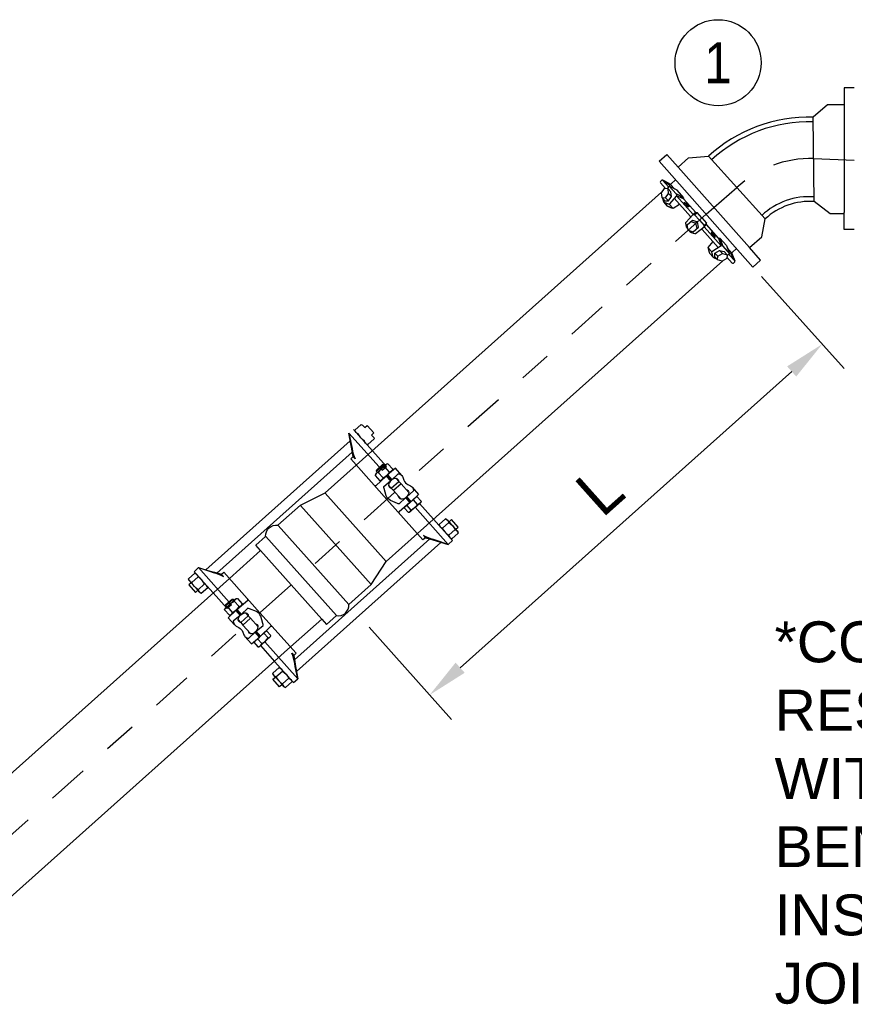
# Model space of a CAD drawing. Header units: feet. Extents: x 6 to 310, y -41 to 128.
# Tile 21 of 44: x 242.35 to 244.9, y 17.57 to 20.58. Entities that reach past the tile are written whole.
import ezdxf

# ---------------------------------------------------------------- set-up
doc = ezdxf.new("R2010")
doc.units = ezdxf.units.FT
doc.header["$MEASUREMENT"] = 0
doc.linetypes.add('CENTER', pattern=[2, 1.25, -0.25, 0.25, -0.25])
for name, color, linetype in [('DETAILS', 4, 'Continuous'), ('P-STORM', 2, 'Continuous'), ('text', 9, 'Continuous')]:
    doc.layers.add(name, color=color, linetype=linetype)
doc.styles.add('Slanted-Normal', font='font31.shx', dxfattribs={"height": 0.14})
doc.styles.get("Standard").update_dxf_attribs({"font": 'ARIAL_0.TTF'})
doc.dimstyles.new('COEC', dxfattribs={"dimscale": 13.9, "dimtxt": 0.18, "dimasz": 0.18, "dimexe": 0.18, "dimexo": 0.0625, "dimgap": 0.09, "dimtad": 1, "dimzin": 0, "dimdsep": 46, "dimtxsty": 'Standard', "dimcen": 0.09, "dimclrd": 256, "dimclre": 256, "dimclrt": 256, "dimaunit": 1, "dimadec": 4, "dimazin": 0, "dimtfac": 1, "dimtofl": 0, "dimtmove": 0, "dimatfit": 3, "dimfxl": 1, "dimtolj": 1, "dimtzin": 0, "dimlwd": -1, "dimlwe": -1, "dimarcsym": 0})

# ---------------------------------------------------------------- blocks, each defined once
blk = doc.blocks.new('*D33')
at = {"layer": 'Defpoints', "color": 0, "transparency": 16777216}
for p in [(244.5473, 19.8719), (243.3488, 18.8008), (243.6005, 18.5192)]:
    blk.add_point(p, dxfattribs=at)
at = {"layer": 'text', "transparency": 16777216}
for p, q in [((244.614, 19.7973), (244.8656, 19.5157)), ((244.7058, 19.5069), (243.6937, 18.6025)), ((243.4155, 18.7263), (243.6671, 18.4446))]:
    blk.add_line(p, q, dxfattribs=at)
for points in [[(244.6919, 19.5225), (244.7197, 19.4914), (244.799, 19.5902)], [(243.6798, 18.618), (243.7076, 18.587), (243.6005, 18.5192)]]:
    blk.add_solid(points, dxfattribs=at)
at = {"layer": 'text', "transparency": 16777216, "insert": (244.1198, 19.1442), "char_height": 0.14, "attachment_point": 5, "rotation": 41.7849, "style": 'Slanted-Normal'}
blk.add_mtext('\\A1;L', dxfattribs=at)

msp = doc.modelspace()

# ---------------------------------------------------------------- linework, layer by layer
at = {"layer": 'DETAILS', "color": 5}
for p, q in [((244.30854, 20.05387), (243.3764, 19.221)), ((244.49542, 19.84474), (243.56339, 19.01186)), ((242.13292, 18.10968), (242.98922, 18.875)), ((242.3198, 17.90055), (243.17616, 18.66582))]:
    msp.add_line(p, q, dxfattribs=at)
at = {"layer": 'DETAILS', "color": 5, "flags": 128}
for points in [[(242.98922, 18.875), (243.08437, 18.96003), (243.06967, 18.97648), (243.09996, 19.00354, -0.4831692), (243.13761, 19.03719), (243.20598, 19.09828), (243.28126, 19.13598), (243.3764, 19.221)], [(243.1761, 18.66588), (243.27125, 18.7509), (243.28595, 18.73445), (243.31624, 18.76152, 0.4831692), (243.35389, 18.79517), (243.42226, 18.85626), (243.46814, 18.92685), (243.56329, 19.01187)]]:
    msp.add_lwpolyline(points, format="xyb", dxfattribs=at)
for points in [[(243.46814, 18.92685), (243.28136, 19.13585)], [(243.42226, 18.85626), (243.20608, 19.09816)], [(243.35389, 18.79517), (243.13772, 19.03707)], [(243.10007, 19.00342), (243.31624, 18.76152)], [(243.27125, 18.7509), (243.08447, 18.95991)]]:
    msp.add_lwpolyline(points, dxfattribs=at)
at = {"layer": 'P-STORM', "color": 5, "linetype": 'Continuous'}
for p, q in [((244.89703, 20.3728), (244.86575, 20.3728)), ((244.86575, 20.3728), (244.86575, 20.32099)), ((244.81552, 20.32099), (244.7716, 20.28346)), ((244.86575, 20.32099), (244.81552, 20.32099)), ((244.30101, 20.14876), (244.32443, 20.16952)), ((244.32443, 20.16952), (244.3588, 20.13075)), ((244.3588, 20.13075), (244.39087, 20.15918)), ((244.39087, 20.15918), (244.45154, 20.16375)), ((244.82289, 19.9885), (244.77446, 20.02533)), ((244.86575, 19.9408), (244.86575, 19.99262)), ((244.61423, 19.91837), (244.62493, 19.9725)), ((244.86575, 19.9885), (244.82289, 19.9885)), ((244.89703, 19.9408), (244.86575, 19.9408)), ((244.57665, 19.88505), (244.61423, 19.91837)), ((244.61102, 19.84628), (244.57665, 19.88505)), ((244.58761, 19.82552), (244.61102, 19.84628))]:
    msp.add_line(p, q, dxfattribs=at)
at = {"layer": 'P-STORM', "color": 5}
for p, q in [((244.30499, 20.08278), (244.32079, 20.06509)), ((244.30928, 20.09046), (244.30521, 20.08683)), ((244.31132, 20.09119), (244.3298, 20.07051)), ((244.33413, 20.07927), (244.31255, 20.09085)), ((244.35087, 20.0917), (244.3374, 20.07966)), ((244.3298, 20.07051), (244.32617, 20.06486)), ((244.33218, 20.07215), (244.3298, 20.07051)), ((244.35283, 20.04904), (244.33218, 20.07215)), ((244.35589, 20.06025), (244.33218, 20.07215)), ((244.33535, 20.07894), (244.34892, 20.06375)), ((244.37654, 20.03715), (244.35589, 20.06025)), ((244.327, 20.01148), (244.31516, 20.02467)), ((244.3208, 20.03698), (244.32933, 20.02743)), ((244.33016, 20.05014), (244.33869, 20.04059)), ((244.35386, 20.04359), (244.332, 20.01753)), ((244.34715, 20.03559), (244.39654, 19.98032)), ((244.37654, 20.03715), (244.35283, 20.04904)), ((244.35283, 20.04904), (244.35386, 20.04359)), ((244.37598, 20.03347), (244.35386, 20.04359)), ((244.35386, 20.04359), (244.40555, 19.98574)), ((244.37598, 20.03347), (244.37654, 20.03715)), ((244.37598, 20.03347), (244.41283, 19.99224)), ((244.34389, 20.00423), (244.332, 20.01753)), ((244.36368, 20.01709), (244.34389, 20.00423)), ((244.41283, 19.99224), (244.40555, 19.98574)), ((244.4096, 19.98551), (244.41688, 19.99201)), ((244.41283, 19.99224), (244.41688, 19.99201)), ((244.43148, 19.97567), (244.41688, 19.99201)), ((244.3824, 19.96194), (244.40555, 19.98574)), ((244.3982, 19.96517), (244.41363, 19.95972)), ((244.40555, 19.98574), (244.4096, 19.98551)), ((244.42421, 19.96917), (244.4096, 19.98551)), ((244.41853, 19.9641), (244.41363, 19.95972)), ((244.41853, 19.9641), (244.41363, 19.95972)), ((244.42421, 19.96917), (244.43881, 19.95283)), ((244.43148, 19.97567), (244.44608, 19.95933)), ((244.41234, 19.92844), (244.43858, 19.94878)), ((244.41732, 19.94378), (244.41363, 19.95972)), ((244.48158, 19.88516), (244.43219, 19.94043)), ((244.44585, 19.95528), (244.43858, 19.94878)), ((244.43858, 19.94878), (244.43881, 19.95283)), ((244.49028, 19.89093), (244.43858, 19.94878)), ((244.43881, 19.95283), (244.44608, 19.95933)), ((244.44585, 19.95528), (244.44608, 19.95933)), ((244.4827, 19.91405), (244.44585, 19.95528)), ((244.46505, 19.90366), (244.45005, 19.88544)), ((244.4827, 19.91405), (244.48642, 19.91419)), ((244.4827, 19.91405), (244.49028, 19.89093)), ((244.48642, 19.91419), (244.49558, 19.8893)), ((244.48642, 19.91419), (244.50707, 19.89109)), ((244.45005, 19.88544), (244.46194, 19.87213)), ((244.49028, 19.89093), (244.46194, 19.87213)), ((244.49414, 19.86665), (244.4856, 19.8762)), ((244.49558, 19.8893), (244.49028, 19.89093)), ((244.49558, 19.8893), (244.51623, 19.86619)), ((244.50707, 19.89109), (244.51623, 19.86619)), ((244.52333, 19.86858), (244.50976, 19.88377)), ((244.53776, 19.88258), (244.52428, 19.87053)), ((244.45537, 19.86784), (244.46714, 19.85459)), ((244.48001, 19.85882), (244.47147, 19.86837)), ((244.52374, 19.83798), (244.50794, 19.85566)), ((244.51434, 19.86401), (244.50831, 19.86103)), ((244.51623, 19.86619), (244.51434, 19.86401)), ((244.53281, 19.84333), (244.51434, 19.86401)), ((244.52353, 19.86733), (244.53261, 19.84459)), ((244.53186, 19.84138), (244.5278, 19.83775)), ((243.42568, 19.26503), (243.36789, 19.3297)), ((243.3543, 19.31838), (243.45539, 19.20526)), ((243.46857, 19.21704), (243.42568, 19.26503)), ((243.45539, 19.20526), (243.46857, 19.21704)), ((243.55649, 19.09212), (243.56967, 19.1039)), ((243.65758, 18.979), (243.55649, 19.09212)), ((243.56967, 19.1039), (243.61256, 19.0559)), ((243.61256, 19.0559), (243.67035, 18.99124)), ((243.67035, 18.99124), (243.65758, 18.979)), ((242.88221, 18.89568), (242.89498, 18.90792)), ((242.89498, 18.90792), (242.99607, 18.7948)), ((242.94, 18.83102), (242.88221, 18.89568)), ((242.98289, 18.78302), (242.94, 18.83102)), ((242.99607, 18.7948), (242.98289, 18.78302)), ((243.09717, 18.68166), (243.08399, 18.66989)), ((243.08399, 18.66989), (243.12688, 18.62189)), ((243.19826, 18.56854), (243.09717, 18.68166)), ((243.12688, 18.62189), (243.18467, 18.55722)), ((243.18467, 18.55722), (243.19826, 18.56854))]:
    msp.add_line(p, q, dxfattribs=at)
at = {"layer": 'P-STORM', "color": 5, "linetype": 'Continuous'}
for points in [[(244.86575, 20.32099), (244.86575, 19.99262)], [(244.77446, 20.02533), (244.7716, 20.28346)], [(244.30101, 20.14876), (244.58761, 19.82552)], [(244.45154, 20.16375), (244.62493, 19.9725)], [(244.57665, 19.88505), (244.3588, 20.13075)]]:
    msp.add_lwpolyline(points, dxfattribs=at)
for points in [[(244.77174, 20.28358, 0.1961805), (244.45156, 20.16373)], [(244.77176, 20.26881, 0.1965313), (244.46148, 20.15279)], [(244.7743, 20.03986, 0.2110244), (244.61501, 19.98345, 0.2058458)], [(244.77446, 20.02541, 0.2107824), (244.62493, 19.97251, 0.2009623)]]:
    msp.add_lwpolyline(points, format="xyb", dxfattribs=at)
at = {"layer": 'P-STORM', "color": 5}
for points in [[(244.33446, 20.07527), (244.33433, 20.0753), (244.33416, 20.07534), (244.33397, 20.07541), (244.33374, 20.07551), (244.33348, 20.07562), (244.3332, 20.07576), (244.33288, 20.07592), (244.33254, 20.07611), (244.33217, 20.07631), (244.33178, 20.07654), (244.33136, 20.07678), (244.33093, 20.07704), (244.33047, 20.07732), (244.33, 20.07762), (244.32952, 20.07793), (244.32902, 20.07825), (244.32851, 20.07858), (244.328, 20.07893), (244.32747, 20.07928), (244.32695, 20.07964), (244.32642, 20.08001), (244.32589, 20.08038), (244.32537, 20.08075), (244.32485, 20.08112), (244.32434, 20.0815), (244.32384, 20.08187), (244.32335, 20.08223), (244.32287, 20.0826), (244.32241, 20.08295), (244.32196, 20.0833), (244.32154, 20.08363), (244.32114, 20.08396), (244.32076, 20.08427), (244.32041, 20.08457), (244.32008, 20.08485), (244.31978, 20.08512), (244.31951, 20.08537), (244.31927, 20.0856), (244.31906, 20.08581), (244.31889, 20.086), (244.31874, 20.08617), (244.31863, 20.08631), (244.31856, 20.08644), (244.31852, 20.08654), (244.31851, 20.08661), (244.31854, 20.08667), (244.3186, 20.08669), (244.31869, 20.0867), (244.31882, 20.08668), (244.31899, 20.08663), (244.31918, 20.08656), (244.31941, 20.08647), (244.31967, 20.08635), (244.31996, 20.08621), (244.32027, 20.08605), (244.32061, 20.08586), (244.32098, 20.08566), (244.32137, 20.08543), (244.32179, 20.08519), (244.32222, 20.08493), (244.32268, 20.08465), (244.32315, 20.08435), (244.32363, 20.08404), (244.32413, 20.08372), (244.32464, 20.08339), (244.32515, 20.08304), (244.32568, 20.08269), (244.3262, 20.08233), (244.32673, 20.08197), (244.32726, 20.08159), (244.32778, 20.08122), (244.3283, 20.08085), (244.32881, 20.08048), (244.32931, 20.0801), (244.32981, 20.07974), (244.33028, 20.07938), (244.33074, 20.07902), (244.33119, 20.07867), (244.33161, 20.07834), (244.33201, 20.07801), (244.33239, 20.0777), (244.33274, 20.0774), (244.33307, 20.07712), (244.33337, 20.07685), (244.33364, 20.0766), (244.33388, 20.07637), (244.33409, 20.07616), (244.33426, 20.07597), (244.33441, 20.0758), (244.33452, 20.07566), (244.33459, 20.07553), (244.33463, 20.07543), (244.33464, 20.07536), (244.33461, 20.07531), (244.33455, 20.07528)], [(244.3094, 20.03791), (244.31793, 20.02836), (244.32933, 20.02743), (244.33869, 20.04059), (244.33711, 20.0552), (244.32857, 20.06476), (244.31664, 20.06527), (244.30728, 20.0521)], [(244.3838, 20.01384), (244.38333, 20.01426), (244.38286, 20.01468), (244.38241, 20.01511), (244.38196, 20.01555), (244.38152, 20.01599), (244.38109, 20.01642), (244.38068, 20.01686), (244.38028, 20.0173), (244.37991, 20.01773), (244.37955, 20.01815), (244.37921, 20.01856), (244.3789, 20.01897), (244.37861, 20.01936), (244.37835, 20.01974), (244.37811, 20.0201), (244.3779, 20.02045), (244.37771, 20.02077), (244.37756, 20.02108), (244.37744, 20.02137), (244.37735, 20.02163), (244.37728, 20.02187), (244.37725, 20.02209), (244.37725, 20.02228), (244.37728, 20.02245), (244.37734, 20.02259), (244.37744, 20.02269), (244.37756, 20.02278), (244.37771, 20.02283), (244.3779, 20.02286), (244.37811, 20.02285), (244.37834, 20.02282), (244.37861, 20.02276), (244.3789, 20.02267), (244.37921, 20.02255), (244.37955, 20.02241), (244.3799, 20.02224), (244.38028, 20.02204), (244.38068, 20.02182), (244.38109, 20.02157), (244.38151, 20.0213), (244.38195, 20.02101), (244.3824, 20.0207), (244.38286, 20.02037), (244.38333, 20.02002), (244.3838, 20.01965), (244.38427, 20.01927), (244.38475, 20.01887), (244.38522, 20.01847), (244.38569, 20.01805), (244.38616, 20.01762), (244.38662, 20.01719), (244.38707, 20.01676), (244.38751, 20.01632), (244.38793, 20.01588), (244.38835, 20.01544), (244.38874, 20.01501), (244.38912, 20.01458), (244.38947, 20.01416), (244.38981, 20.01374), (244.39012, 20.01334), (244.39041, 20.01295), (244.39068, 20.01257), (244.39092, 20.0122), (244.39113, 20.01186), (244.39131, 20.01153), (244.39146, 20.01122), (244.39158, 20.01094), (244.39168, 20.01067), (244.39174, 20.01043), (244.39177, 20.01021), (244.39177, 20.01002), (244.39174, 20.00986), (244.39168, 20.00972), (244.39159, 20.00961), (244.39146, 20.00953), (244.39131, 20.00947), (244.39113, 20.00945), (244.39092, 20.00945), (244.39068, 20.00948), (244.39042, 20.00954), (244.39013, 20.00963), (244.38981, 20.00975), (244.38948, 20.0099), (244.38912, 20.01007), (244.38874, 20.01026), (244.38835, 20.01049), (244.38794, 20.01073), (244.38751, 20.011), (244.38707, 20.01129), (244.38662, 20.01161), (244.38616, 20.01194), (244.3857, 20.01229), (244.38523, 20.01266), (244.38475, 20.01304), (244.38428, 20.01343)], [(244.46407, 19.92402), (244.46443, 19.9235), (244.4648, 19.92299), (244.46518, 19.92249), (244.46556, 19.92199), (244.46594, 19.92151), (244.46633, 19.92103), (244.46672, 19.92058), (244.46711, 19.92013), (244.46749, 19.91971), (244.46787, 19.91931), (244.46825, 19.91893), (244.46861, 19.91857), (244.46897, 19.91824), (244.46932, 19.91794), (244.46965, 19.91766), (244.46997, 19.91741), (244.47028, 19.91719), (244.47057, 19.91701), (244.47084, 19.91685), (244.47109, 19.91673), (244.47132, 19.91664), (244.47153, 19.91659), (244.47172, 19.91656), (244.47189, 19.91658), (244.47204, 19.91662), (244.47215, 19.9167), (244.47225, 19.91682), (244.47232, 19.91696), (244.47237, 19.91714), (244.47239, 19.91735), (244.47238, 19.91759), (244.47235, 19.91786), (244.4723, 19.91815), (244.47221, 19.91848), (244.47211, 19.91883), (244.47198, 19.9192), (244.47182, 19.9196), (244.47165, 19.92002), (244.47145, 19.92045), (244.47123, 19.92091), (244.47099, 19.92138), (244.47073, 19.92186), (244.47045, 19.92235), (244.47015, 19.92286), (244.46984, 19.92336), (244.46951, 19.92388), (244.46918, 19.9244), (244.46882, 19.92491), (244.46846, 19.92543), (244.46809, 19.92594), (244.46772, 19.92644), (244.46733, 19.92694), (244.46695, 19.92742), (244.46656, 19.9279), (244.46617, 19.92835), (244.46578, 19.9288), (244.4654, 19.92922), (244.46502, 19.92962), (244.46464, 19.93), (244.46428, 19.93036), (244.46392, 19.93069), (244.46357, 19.93099), (244.46324, 19.93127), (244.46292, 19.93152), (244.46261, 19.93174), (244.46233, 19.93192), (244.46205, 19.93208), (244.4618, 19.9322), (244.46157, 19.93229), (244.46136, 19.93234), (244.46117, 19.93237), (244.461, 19.93235), (244.46086, 19.93231), (244.46074, 19.93223), (244.46064, 19.93211), (244.46057, 19.93197), (244.46053, 19.93179), (244.46051, 19.93158), (244.46051, 19.93134), (244.46054, 19.93107), (244.4606, 19.93078), (244.46068, 19.93045), (244.46078, 19.9301), (244.46091, 19.92973), (244.46107, 19.92933), (244.46124, 19.92891), (244.46144, 19.92848), (244.46166, 19.92802), (244.4619, 19.92755), (244.46216, 19.92707), (244.46244, 19.92658), (244.46274, 19.92608), (244.46305, 19.92557), (244.46338, 19.92505), (244.46372, 19.92454)], [(244.47966, 19.84739), (244.47112, 19.85694), (244.47147, 19.86837), (244.4856, 19.8762), (244.49994, 19.87299), (244.50848, 19.86344), (244.50765, 19.85152), (244.49352, 19.84369)], [(244.51959, 19.8681), (244.5196, 19.86797), (244.51962, 19.86781), (244.51967, 19.8676), (244.51974, 19.86737), (244.51983, 19.8671), (244.51993, 19.8668), (244.52006, 19.86647), (244.5202, 19.8661), (244.52037, 19.86572), (244.52055, 19.8653), (244.52074, 19.86486), (244.52095, 19.8644), (244.52118, 19.86392), (244.52142, 19.86342), (244.52167, 19.8629), (244.52194, 19.86237), (244.52221, 19.86183), (244.5225, 19.86128), (244.52279, 19.86072), (244.52309, 19.86015), (244.52339, 19.85959), (244.5237, 19.85902), (244.52401, 19.85846), (244.52432, 19.8579), (244.52464, 19.85735), (244.52495, 19.85681), (244.52526, 19.85628), (244.52557, 19.85577), (244.52587, 19.85527), (244.52616, 19.85479), (244.52645, 19.85433), (244.52673, 19.8539), (244.527, 19.85349), (244.52725, 19.8531), (244.5275, 19.85275), (244.52773, 19.85242), (244.52795, 19.85212), (244.52815, 19.85186), (244.52834, 19.85163), (244.5285, 19.85143), (244.52866, 19.85127), (244.52879, 19.85114), (244.5289, 19.85106), (244.529, 19.851), (244.52907, 19.85099), (244.52913, 19.85101), (244.52916, 19.85107), (244.52918, 19.85116), (244.52917, 19.85129), (244.52914, 19.85146), (244.52909, 19.85166), (244.52903, 19.8519), (244.52894, 19.85217), (244.52883, 19.85247), (244.52871, 19.8528), (244.52856, 19.85316), (244.5284, 19.85355), (244.52822, 19.85397), (244.52802, 19.85441), (244.52781, 19.85487), (244.52758, 19.85535), (244.52735, 19.85585), (244.52709, 19.85637), (244.52683, 19.8569), (244.52655, 19.85744), (244.52627, 19.85799), (244.52598, 19.85855), (244.52568, 19.85911), (244.52537, 19.85968), (244.52506, 19.86024), (244.52475, 19.86081), (244.52444, 19.86136), (244.52413, 19.86191), (244.52381, 19.86245), (244.5235, 19.86298), (244.5232, 19.8635), (244.5229, 19.86399), (244.5226, 19.86447), (244.52231, 19.86493), (244.52204, 19.86537), (244.52177, 19.86578), (244.52151, 19.86616), (244.52127, 19.86652), (244.52103, 19.86684), (244.52082, 19.86714), (244.52061, 19.86741), (244.52043, 19.86764), (244.52026, 19.86783), (244.52011, 19.868), (244.51998, 19.86812), (244.51986, 19.86821), (244.51977, 19.86826), (244.51969, 19.86828), (244.51964, 19.86826), (244.5196, 19.8682)]]:
    msp.add_lwpolyline(points, close=True, dxfattribs=at)
for points in [[(244.3094, 20.03791), (244.3208, 20.03698), (244.33016, 20.05014), (244.32857, 20.06476)], [(244.31221, 20.03477), (244.31227, 20.03444), (244.31252, 20.03323), (244.31274, 20.03214), (244.31294, 20.03116), (244.31312, 20.03024), (244.3133, 20.02938), (244.31348, 20.02856), (244.31367, 20.02778), (244.31388, 20.02706), (244.31413, 20.02639), (244.31441, 20.02576), (244.31475, 20.02519), (244.31516, 20.02467), (244.31563, 20.0242), (244.31618, 20.02378), (244.31679, 20.0234), (244.31747, 20.02305), (244.31821, 20.02271), (244.319, 20.02238), (244.31984, 20.02205), (244.32074, 20.02172), (244.32168, 20.02137), (244.32271, 20.02099), (244.32383, 20.02057), (244.32509, 20.0201), (244.3265, 20.01958), (244.32811, 20.01898), (244.32993, 20.0183), (244.332, 20.01753)], [(244.34389, 20.00423), (244.34182, 20.005), (244.33998, 20.00569), (244.33835, 20.00632), (244.3369, 20.00689), (244.3356, 20.0074), (244.33442, 20.00788), (244.33335, 20.00831), (244.33235, 20.00872), (244.33141, 20.00911), (244.33052, 20.00949), (244.32968, 20.00987), (244.32891, 20.01024), (244.3282, 20.01063), (244.32756, 20.01104), (244.327, 20.01148), (244.32652, 20.01196), (244.32615, 20.01244)], [(244.39014, 19.93873), (244.38645, 19.95467), (244.40259, 19.96909), (244.41853, 19.9641)], [(244.39014, 19.93873), (244.40557, 19.93328), (244.42171, 19.9477), (244.41853, 19.9641)], [(244.45005, 19.88544), (244.45058, 19.88329), (244.45106, 19.88139), (244.4515, 19.8797), (244.45191, 19.87819), (244.45227, 19.87684), (244.45261, 19.87562), (244.45293, 19.8745), (244.45322, 19.87347), (244.4535, 19.87248), (244.45378, 19.87156), (244.45406, 19.87068), (244.45435, 19.86987), (244.45466, 19.86913), (244.45499, 19.86845), (244.45537, 19.86784), (244.45578, 19.86731), (244.45622, 19.86688)], [(244.47685, 19.85053), (244.47653, 19.85063), (244.47535, 19.85101), (244.4743, 19.85135), (244.47334, 19.85166), (244.47245, 19.85195), (244.47161, 19.85222), (244.47082, 19.85249), (244.47007, 19.85277), (244.46937, 19.85306), (244.46873, 19.85338), (244.46814, 19.85373), (244.46761, 19.85413), (244.46714, 19.85459), (244.46673, 19.85512), (244.46638, 19.85571), (244.46606, 19.85636), (244.46579, 19.85707), (244.46553, 19.85784), (244.4653, 19.85867), (244.46507, 19.85954), (244.46484, 19.86047), (244.46459, 19.86145), (244.46433, 19.86251), (244.46404, 19.86367), (244.46372, 19.86497), (244.46335, 19.86644), (244.46294, 19.8681), (244.46247, 19.86999), (244.46194, 19.87213)], [(244.47966, 19.84739), (244.48001, 19.85882), (244.49414, 19.86665), (244.50848, 19.86344)]]:
    msp.add_lwpolyline(points, dxfattribs=at)
at = {"layer": 'P-STORM', "color": 5, "flags": 128}
for points in [[(243.37368, 19.32322), (243.37242, 19.32737), (243.39193, 19.3448), (243.39591, 19.34309), (243.40268, 19.33552), (243.41023, 19.34226), (243.43053, 19.31955), (243.42298, 19.3128), (243.42975, 19.30522), (243.431, 19.30108), (243.41144, 19.28367), (243.40752, 19.28536)], [(242.91681, 18.90133), (243.35753, 19.29517)], [(242.95123, 18.89123), (243.36451, 19.26069)], [(243.3667, 19.24681), (243.3596, 19.2399)], [(243.3596, 19.2399), (243.46989, 19.11648)], [(243.46369, 19.21883), (243.46054, 19.22236), (243.45707, 19.2225), (243.43806, 19.20552), (243.43782, 19.20206), (243.44097, 19.19853)], [(243.43782, 19.20206), (243.46054, 19.22236)], [(243.47816, 19.19958), (243.46353, 19.21596)], [(243.45848, 19.182), (243.44385, 19.19837)], [(243.46785, 19.18773), (243.48127, 19.17271)], [(243.48311, 19.17424), (243.46955, 19.18936)], [(243.47141, 19.19092), (243.48484, 19.1759)], [(243.49811, 19.18032), (243.5063, 19.17116), (243.51334, 19.16383), (243.53659, 19.13781)], [(243.51332, 19.11702), (243.49007, 19.14304), (243.48358, 19.15086), (243.47539, 19.16002)], [(243.48358, 19.15086), (243.5063, 19.17116)], [(243.51333, 19.16383), (243.49007, 19.14304)], [(243.54047, 19.10647), (243.52705, 19.12149)], [(243.52877, 19.12314), (243.54228, 19.10797)], [(243.54403, 19.10965), (243.53061, 19.12467)], [(243.58019, 18.99306), (243.46989, 19.11648)], [(243.53047, 19.09742), (243.54329, 19.08307)], [(243.55, 19.11487), (243.56282, 19.10052)], [(243.66467, 18.99759), (243.66865, 18.99588), (243.68815, 19.01331), (243.6869, 19.01746), (243.68013, 19.02503), (243.68768, 19.03178), (243.66738, 19.0545), (243.65983, 19.04775), (243.65306, 19.05533), (243.64908, 19.05704), (243.62959, 19.03955), (243.63083, 19.03546)], [(243.65885, 19.0461), (243.63935, 19.02867)], [(243.68013, 19.02503), (243.65983, 19.04775)], [(243.58785, 18.99934), (243.58019, 18.99306)], [(243.18808, 18.62619), (243.6015, 18.99549)], [(243.19426, 18.59085), (243.63498, 18.98469)], [(242.888, 18.88921), (242.88402, 18.89092), (242.86451, 18.87349), (242.86577, 18.86934), (242.87253, 18.86177), (242.86498, 18.85502), (242.88528, 18.8323), (242.89284, 18.83905), (242.8996, 18.83147), (242.90358, 18.82976), (242.92307, 18.84725), (242.92184, 18.85134)], [(242.96471, 18.88758), (242.97237, 18.89386)], [(242.97237, 18.89386), (243.08266, 18.77044)], [(242.87253, 18.86177), (242.89284, 18.83905)], [(242.89382, 18.8407), (242.91332, 18.85812)], [(242.98165, 18.78807), (242.9785, 18.7916), (242.97874, 18.79506), (242.99774, 18.81204), (243.00121, 18.8119), (243.00437, 18.80837)], [(243.00121, 18.8119), (242.9785, 18.7916)], [(242.99916, 18.77154), (242.98453, 18.78791)], [(243.01883, 18.78912), (243.0042, 18.80549)], [(243.00852, 18.77727), (243.02194, 18.76225)], [(243.02378, 18.76378), (243.01028, 18.77895)], [(243.01209, 18.78045), (243.02551, 18.76543)], [(243.04697, 18.76069), (243.02425, 18.74039)], [(243.07726, 18.72735), (243.05401, 18.75336), (243.04697, 18.76069), (243.03879, 18.76985)], [(243.19296, 18.64702), (243.08266, 18.77044)], [(243.01607, 18.74955), (243.02425, 18.74039), (243.03075, 18.73257), (243.054, 18.70656)], [(243.03075, 18.73258), (243.05401, 18.75336)], [(243.08115, 18.696), (243.06772, 18.71102)], [(243.06945, 18.71268), (243.08301, 18.69756)], [(243.08471, 18.69919), (243.07129, 18.71421)], [(243.09482, 18.70811), (243.10765, 18.69376)], [(243.07529, 18.69066), (243.08812, 18.67631)], [(243.18586, 18.64011), (243.19296, 18.64702)], [(243.17899, 18.56358), (243.18024, 18.55943), (243.16074, 18.542), (243.15676, 18.54371), (243.14999, 18.55128), (243.14244, 18.54453), (243.12214, 18.56725), (243.12969, 18.574), (243.12292, 18.58158), (243.12167, 18.58572), (243.14122, 18.60313), (243.14515, 18.60144)], [(243.13144, 18.57479), (243.15094, 18.59222)], [(243.14999, 18.55128), (243.12969, 18.574)]]:
    msp.add_lwpolyline(points, dxfattribs=at)
for points in [[(243.3543, 19.31838), (243.36233, 19.28111), (243.36397, 19.27192, 0.0756473), (243.37286, 19.23985), (243.36671, 19.24673), (243.36468, 19.25923), (243.36134, 19.28041), (243.35431, 19.31834)], [(243.41149, 19.28365, -0.2496441), (243.40173, 19.29458, -0.1249094), (243.38219, 19.31644, -0.2498151), (243.37242, 19.32737, 2.3295405)], [(243.51569, 19.18921), (243.49593, 19.21133), (243.47141, 19.19092), (243.46957, 19.18939), (243.46785, 19.18773), (243.4365, 19.15769, -0.260039), (243.43439, 19.1575), (243.43248, 19.15835)], [(243.47336, 19.22474, 0.3097278), (243.46353, 19.21595, 0.1425026), (243.44385, 19.19837, 0.3095457), (243.43402, 19.18958, -26.8768464)], [(243.48799, 19.20837, -0.3097278), (243.47816, 19.19958, -0.1425026), (243.45848, 19.182, -0.3095457), (243.44865, 19.17321, 26.8768464)], [(243.50613, 19.17189, 0.1654607), (243.50389, 19.17751, 0.1763281), (243.49867, 19.18024, 0.2232788), (243.48326, 19.17407, 0.2232199), (243.4754, 19.15945, 0.3703992), (243.48287, 19.1511, 43.2937665)], [(243.5473, 19.15384), (243.56706, 19.13173), (243.54403, 19.10965), (243.54231, 19.108), (243.54047, 19.10647), (243.50711, 19.07868, 0.260039), (243.50668, 19.07661), (243.50731, 19.07461)], [(243.52912, 19.14616, -0.1654607), (243.53446, 19.1433, -0.1763281), (243.53659, 19.13781, -0.2232788), (243.52873, 19.12319, -0.2232199), (243.51332, 19.11702, -0.3703992), (243.50586, 19.12537, -43.2937665)], [(243.57466, 19.11109, -0.2567541), (243.56283, 19.10052, -0.1555607), (243.5433, 19.08307, -0.3949087), (243.53561, 19.0762, 0.999914)], [(243.62958, 19.03961, 0.2496441), (243.63935, 19.02867, 0.1249094), (243.65888, 19.00681, 0.2498151), (243.66865, 18.99588, -2.3295405)], [(243.64908, 19.05703, -0.2496441), (243.65885, 19.0461, -0.1249094), (243.67838, 19.02424, -0.2498151), (243.68815, 19.01331, 2.3295405)], [(243.65758, 18.979), (243.62144, 18.99115), (243.6125, 18.99382, -0.0756473), (243.58162, 19.00624), (243.58777, 18.99936), (243.59996, 18.99594), (243.62063, 18.99025), (243.65754, 18.97902)], [(243.65888, 19.00681), (243.67838, 19.02424, 4.3157941)], [(242.89498, 18.90792), (242.93112, 18.89577), (242.94006, 18.8931, -0.0756473), (242.97094, 18.88068), (242.96479, 18.88756), (242.9526, 18.89098), (242.93193, 18.89667), (242.89501, 18.9079)], [(242.89378, 18.87999), (242.87428, 18.86256, 4.3157941)], [(242.92309, 18.84719, 0.2496441), (242.91332, 18.85812, 0.1249094), (242.89378, 18.87999, 0.2498151), (242.88402, 18.89092, -2.3295405)], [(242.90358, 18.82977, -0.2496441), (242.89382, 18.8407, -0.1249094), (242.87428, 18.86256, -0.2498151), (242.86451, 18.87349, 2.3295405)], [(242.97469, 18.77912, -0.3097278), (242.98453, 18.78791, -0.1425026), (243.0042, 18.80549, -0.3095457), (243.01404, 18.81428, 26.8768464)], [(243.00526, 18.73308), (242.98549, 18.75519), (243.00852, 18.77727), (243.01025, 18.77892), (243.01209, 18.78045), (243.04545, 18.80824, 0.260039), (243.04588, 18.81031), (243.04525, 18.81231)], [(242.98932, 18.76274, 0.3097278), (242.99916, 18.77154, 0.1425026), (243.01884, 18.78912, 0.3095457), (243.02867, 18.79791, -26.8768464)], [(243.02354, 18.74064, -0.1654607), (243.01821, 18.74349, -0.1763281), (243.01608, 18.74899, -0.2232788), (243.02394, 18.7636, -0.2232199), (243.03934, 18.76978, -0.3703992), (243.04681, 18.76143, -43.2937665)], [(243.03687, 18.69771), (243.05663, 18.67559), (243.08115, 18.696), (243.08298, 18.69753), (243.08471, 18.69919), (243.11605, 18.72923, -0.260039), (243.11816, 18.72942), (243.12008, 18.72857)], [(243.04654, 18.71491, 0.1654607), (243.04878, 18.70929, 0.1763281), (243.054, 18.70656, 0.2232788), (243.0694, 18.71273, 0.2232199), (243.07726, 18.72734, 0.3703992), (243.0698, 18.7357, 43.2937665)], [(243.07629, 18.66573, 0.2567541), (243.08812, 18.6763, 0.1555607), (243.10764, 18.69375, 0.3949087), (243.11534, 18.70063, -0.999914)], [(243.19826, 18.56854), (243.19023, 18.60581), (243.18859, 18.615, 0.0756473), (243.17969, 18.64708), (243.18584, 18.64019), (243.18788, 18.62769), (243.19121, 18.60651), (243.19825, 18.56858)], [(243.12167, 18.58572, 0.2496441), (243.13144, 18.57479, 0.1249094), (243.15097, 18.55293, 0.2498151), (243.16074, 18.542, -2.3295405)], [(243.14117, 18.60315, -0.2496441), (243.15094, 18.59222, -0.1249094), (243.17047, 18.57036, -0.2498151), (243.18024, 18.55943, 2.3295405)], [(243.17047, 18.57036), (243.15097, 18.55293, -4.3157941)]]:
    msp.add_lwpolyline(points, format="xyb", dxfattribs=at)
for points in [[(243.48672, 19.20449), (243.48799, 19.20837), (243.47336, 19.22474), (243.46937, 19.22391), (243.43529, 19.19346), (243.43402, 19.18958), (243.44865, 19.17321), (243.45264, 19.17404), (243.46966, 19.18924), (243.48672, 19.20449)], [(243.55, 19.11487), (243.56183, 19.12545), (243.57466, 19.1111), (243.57353, 19.10735), (243.53945, 19.0769), (243.5356, 19.07619), (243.52278, 19.09055)], [(242.99332, 18.76358), (242.98932, 18.76274), (242.97469, 18.77912), (242.97597, 18.78299), (243.01005, 18.81345), (243.01404, 18.81428), (243.02867, 18.79791), (243.0274, 18.79403), (243.01039, 18.77883), (242.99332, 18.76358)], [(243.07529, 18.69066), (243.06346, 18.68008), (243.07628, 18.66573), (243.08013, 18.66643), (243.11421, 18.69689), (243.11534, 18.70063), (243.10251, 18.71498)]]:
    msp.add_lwpolyline(points, close=True, dxfattribs=at)
for points in [[(243.54249, 19.15752, -0.0927989), (243.5473, 19.15384, -0.1894693), (243.55145, 19.14202), (243.53061, 19.12467), (243.52877, 19.12314), (243.52705, 19.12149), (243.50747, 19.10272, -0.0736815), (243.50194, 19.1041), (243.48066, 19.11305, -0.1689283), (243.4678, 19.12744), (243.46129, 19.14959, -0.0768666), (243.46054, 19.15524), (243.48138, 19.17259), (243.48321, 19.17412), (243.48494, 19.17578), (243.50452, 19.19454, -0.18942), (243.51579, 19.18909, -0.0923174), (243.51891, 19.1839), (243.5221, 19.17548, 0.1859263), (243.53447, 19.16163), (243.54248, 19.15752)], [(243.03375, 18.7029, 0.0927989), (243.03687, 18.69771, 0.1894693), (243.04815, 18.69226), (243.06772, 18.71102), (243.06945, 18.71268), (243.07129, 18.71421), (243.09212, 18.73156, 0.0736815), (243.09138, 18.73721), (243.08487, 18.75936, 0.1689283), (243.07201, 18.77375), (243.05072, 18.7827, 0.0768666), (243.0452, 18.78408), (243.02562, 18.76531), (243.02389, 18.76366), (243.02205, 18.76213), (243.00122, 18.74478, 0.18942), (243.00537, 18.73296, 0.0923174), (243.01018, 18.72928), (243.01819, 18.72517, -0.1859263), (243.03057, 18.71132), (243.03375, 18.7029)]]:
    msp.add_lwpolyline(points, format="xyb", close=True, dxfattribs=at)
at = {"layer": 'P-STORM', "color": 5}
for centre, radius, start, end in [((244.30713, 20.08469), 0.00287, 131.78488, 221.78488), ((244.31119, 20.08832), 0.00287, 61.7931, 131.78488), ((244.33548, 20.0818), 0.00287, 241.7931, 311.78488), ((244.38445, 19.95994), 0.00287, 135.78488, 184.34509), ((244.3944, 19.97841), 0.00287, 315.78488, 41.78488), ((244.41661, 19.96238), 0.03512, 184.34509, 220.62813), ((244.41661, 19.96238), 0.03512, 222.94162, 259.22466), ((244.43005, 19.93852), 0.00287, 41.78488, 127.78488), ((244.41058, 19.9307), 0.00287, 259.22466, 307.78488), ((244.52619, 19.86839), 0.00287, 131.78488, 201.77665), ((244.52995, 19.84352), 0.00287, 311.78488, 21.77665), ((244.52588, 19.83989), 0.00287, 221.78488, 311.78488)]:
    msp.add_arc(centre, radius, start, end, dxfattribs=at)
at = {"layer": 'text', "linetype": 'CENTER', "ltscale": 0.1}
msp.add_line((244.44431, 19.98714), (242.18403, 17.96728), dxfattribs=at)
msp.add_lwpolyline([(244.44431, 19.98714), (244.53824, 20.06812, -0.1988056), (244.773, 20.1568), (244.89696, 20.1524)], format="xyb", dxfattribs=at)
at = {"layer": 'text'}
msp.add_circle((244.48116, 20.44953), 0.13135, dxfattribs=at)

# ---------------------------------------------------------------- texts
at = {"layer": 'text', "insert": (244.48116, 20.44953), "char_height": 0.125, "width": 4.1722007, "attachment_point": 5, "style": 'Slanted-Normal'}
msp.add_mtext('{\\W0.9;1}', dxfattribs=at)
at = {"layer": 'text', "insert": (244.65353, 18.74392), "char_height": 0.12502, "width": 3.0220613, "attachment_point": 1}
msp.add_mtext('*CONTRACTOR MAY DIG UP AND RESTRAIN EXISTING JOINTS WITHIN DISTANCE "L" OF VERTICAL BEND DOWN, IN LIEU OF INSTALLING NEW RESTRANED JOINT PIPE FOR LENGTH "L" IN PLACE OF THE EXISTING MAIN.', dxfattribs=at)

# ---------------------------------------------------------------- dimensions: what is measured, and where the dimension line sits
at = {"layer": 'text'}
dim = msp.add_linear_dim(base=(243.60051, 18.51919), p1=(244.54733, 19.87186), p2=(243.34882, 18.80084), angle=221.78488, text='L', dimstyle='COEC', override={"dimscale": 5, "dimtxt": 0.025, "dimasz": 0.025, "dimexe": 0.02, "dimexo": 0.02, "dimgap": 0.01, "dimtxsty": 'Slanted-Normal', "dimaunit": 0}, dxfattribs=at)
dim.commit()
dim.dimension.update_dxf_attribs({"geometry": '*D33', "text_midpoint": (244.19976, 19.05471), "dimtype": 161})

doc.saveas('drawing.dxf')
